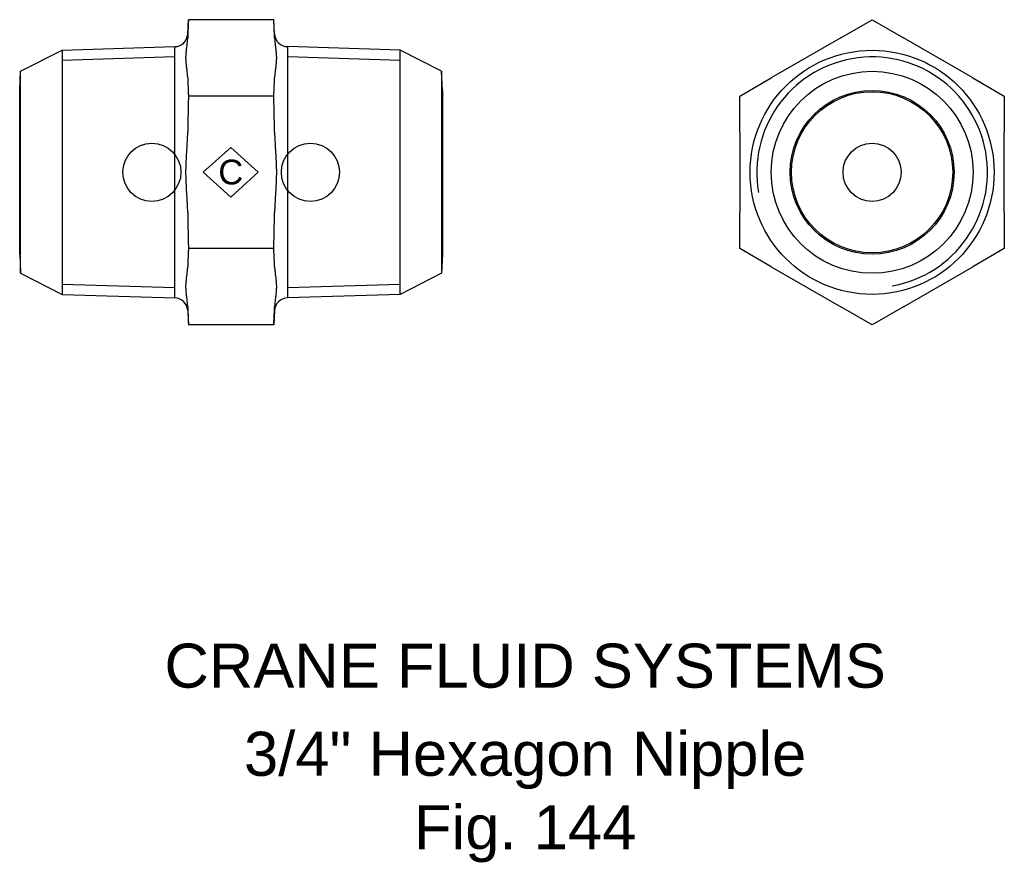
# Model space of a CAD drawing. Extents: x -15 to 97, y -79 to 17.
import ezdxf

# ---------------------------------------------------------------- set-up
doc = ezdxf.new("R2010")
doc.units = 0
doc.header["$MEASUREMENT"] = 0
doc.layers.get('0').update_dxf_attribs({"linetype": 'CONTINUOUS'})
for name, color, linetype in [('DETAIL', 2, 'CONTINUOUS'), ('ORIGIN', 6, 'CONTINUOUS'), ('SYMBOL', 3, 'CONTINUOUS')]:
    doc.layers.add(name, color=color, linetype=linetype)
doc.layers.add('TEXT', color=7, linetype='CONTINUOUS', lineweight=13)
doc.styles.add('fastrack', font='ARIAL.TTF')

# ---------------------------------------------------------------- blocks, each defined once
blk = doc.blocks.new('C Symbol')
at = {"layer": 'SYMBOL'}
for p, q in [((-10, 0), (0, 9)), ((0, 9), (10, 0)), ((0, -9), (-10, 0)), ((10, 0), (0, -9))]:
    blk.add_line(p, q, dxfattribs=at)
at = {"layer": 'SYMBOL', "insert": (0, 0), "char_height": 9, "attachment_point": 5, "style": 'fastrack'}
blk.add_mtext('C', dxfattribs=at)

msp = doc.modelspace()

# ---------------------------------------------------------------- linework, layer by layer
at = {"layer": 'DETAIL'}
for p, q in [((4.07, 15.68), (4.16, 17.32)), ((13.84, 17.32), (4.16, 17.32)), ((13.93, 15.68), (13.84, 17.32)), ((78.2, 15.27), (81.75, 17.32)), ((81.75, 17.32), (85.31, 15.27)), ((78.2, 15.27), (70.31, 10.71)), ((93.2, 10.71), (85.31, 15.27)), ((-14.89, 11.46), (-10.19, 13.85)), ((-10.19, 13.85), (2.62, 14.26)), ((-10.19, 13.85), (-10.19, -13.85)), ((-10.19, 13.85), (-10.19, -13.85)), ((2.62, -14.26), (2.62, 14.26)), ((28.19, 13.85), (15.38, 14.26)), ((15.38, 14.26), (15.38, -14.26)), ((28.19, -13.85), (28.19, 13.85)), ((32.89, 11.46), (28.19, 13.85)), ((28.19, -13.85), (28.19, 13.85)), ((2.62, 13.09), (-10.19, 12.69)), ((28.19, 12.69), (15.38, 13.09)), ((-15, 9.3), (-14.89, 11.46)), ((-14.89, -11.46), (-14.89, 11.46)), ((32.89, 11.46), (32.89, -11.46)), ((33, 9.3), (32.89, 11.46)), ((66.75, 8.66), (70.31, 10.71)), ((93.2, 10.71), (96.75, 8.66)), ((-15, -9.3), (-15, 9.3)), ((33, 9.3), (33, -9.3)), ((13.84, 8.66), (4.16, 8.66)), ((66.75, 4.56), (66.75, 8.66)), ((96.75, 8.66), (96.75, 4.56)), ((66.75, 4.56), (66.75, -4.56)), ((96.75, -4.56), (96.75, 4.56)), ((66.75, -8.66), (66.75, -4.56)), ((96.75, -4.56), (96.75, -8.66)), ((13.84, -8.66), (4.16, -8.66)), ((70.31, -10.71), (66.75, -8.66)), ((96.75, -8.66), (93.2, -10.71)), ((-15, -9.3), (-14.89, -11.46)), ((33, -9.3), (32.89, -11.46)), ((70.31, -10.71), (78.2, -15.27)), ((85.31, -15.27), (93.2, -10.71)), ((-14.89, -11.46), (-10.19, -13.85)), ((32.89, -11.46), (28.19, -13.85)), ((-10.19, -12.69), (2.62, -13.09)), ((15.38, -13.09), (28.19, -12.69)), ((-10.19, -13.85), (2.62, -14.26)), ((28.19, -13.85), (15.38, -14.26)), ((81.75, -17.32), (78.2, -15.27)), ((85.31, -15.27), (81.75, -17.32)), ((4.07, -15.68), (4.16, -17.32)), ((13.93, -15.68), (13.84, -17.32)), ((13.84, -17.32), (4.16, -17.32))]:
    msp.add_line(p, q, dxfattribs=at)
at = {"layer": 'DETAIL', "flags": 128}
for points in [[(4.16, 17.32), (4.15, 17.23), (4.15, 17.14), (4.14, 17.05), (4.14, 16.96), (4.14, 16.87), (4.13, 16.78), (4.13, 16.69), (4.12, 16.6), (4.12, 16.51), (4.12, 16.43), (4.11, 16.34), (4.11, 16.26), (4.1, 16.17), (4.1, 16.09), (4.1, 16), (4.09, 15.92), (4.09, 15.84), (4.09, 15.75), (4.09, 15.67), (4.08, 15.59), (4.08, 15.51), (4.08, 15.43), (4.07, 15.35), (4.07, 15.27)], [(13.93, 15.27), (13.93, 15.35), (13.92, 15.43), (13.92, 15.51), (13.92, 15.59), (13.91, 15.67), (13.91, 15.75), (13.91, 15.84), (13.91, 15.92), (13.9, 16), (13.9, 16.09), (13.9, 16.17), (13.89, 16.26), (13.89, 16.34), (13.88, 16.43), (13.88, 16.51), (13.88, 16.6), (13.87, 16.69), (13.87, 16.78), (13.86, 16.87), (13.86, 16.96), (13.86, 17.05), (13.85, 17.14), (13.85, 17.23), (13.84, 17.32)], [(4.07, 10.71), (4.07, 10.84), (4.06, 10.97), (4.05, 11.1), (4.03, 11.23), (4.02, 11.35), (4.01, 11.47), (3.99, 11.59), (3.97, 11.72), (3.96, 11.84), (3.94, 11.97), (3.93, 12.1), (3.92, 12.23), (3.9, 12.36), (3.89, 12.49), (3.88, 12.62), (3.88, 12.75), (3.87, 12.87), (3.87, 12.99), (3.87, 13.11), (3.88, 13.23), (3.88, 13.36), (3.89, 13.49), (3.9, 13.62), (3.92, 13.75), (3.93, 13.88), (3.94, 14.01), (3.96, 14.14), (3.97, 14.26), (3.99, 14.39), (4.01, 14.51), (4.02, 14.63), (4.03, 14.76), (4.05, 14.88), (4.06, 15.01), (4.07, 15.14), (4.07, 15.27)], [(13.93, 15.27), (13.93, 15.14), (13.94, 15.01), (13.95, 14.88), (13.97, 14.76), (13.98, 14.63), (13.99, 14.51), (14.01, 14.39), (14.03, 14.26), (14.04, 14.14), (14.06, 14.01), (14.07, 13.88), (14.08, 13.75), (14.1, 13.62), (14.11, 13.49), (14.12, 13.36), (14.12, 13.23), (14.13, 13.11), (14.13, 12.99), (14.13, 12.87), (14.12, 12.75), (14.12, 12.62), (14.11, 12.49), (14.1, 12.36), (14.08, 12.23), (14.07, 12.1), (14.06, 11.97), (14.04, 11.84), (14.03, 11.72), (14.01, 11.59), (13.99, 11.47), (13.98, 11.35), (13.97, 11.23), (13.95, 11.1), (13.94, 10.97), (13.93, 10.84), (13.93, 10.71)], [(4.07, 10.71), (4.07, 10.63), (4.08, 10.55), (4.08, 10.47), (4.08, 10.39), (4.09, 10.31), (4.09, 10.23), (4.09, 10.14), (4.09, 10.06), (4.1, 9.98), (4.1, 9.89), (4.1, 9.81), (4.11, 9.72), (4.11, 9.64), (4.12, 9.55), (4.12, 9.47), (4.12, 9.38), (4.13, 9.29), (4.13, 9.2), (4.14, 9.12), (4.14, 9.03), (4.14, 8.94), (4.15, 8.84), (4.15, 8.75), (4.16, 8.66)], [(13.84, 8.66), (13.85, 8.75), (13.85, 8.84), (13.86, 8.94), (13.86, 9.03), (13.86, 9.12), (13.87, 9.2), (13.87, 9.29), (13.88, 9.38), (13.88, 9.47), (13.88, 9.55), (13.89, 9.64), (13.89, 9.72), (13.9, 9.81), (13.9, 9.89), (13.9, 9.98), (13.91, 10.06), (13.91, 10.14), (13.91, 10.23), (13.91, 10.31), (13.92, 10.39), (13.92, 10.47), (13.92, 10.55), (13.93, 10.63), (13.93, 10.71)], [(4.16, 8.66), (4.15, 8.48), (4.15, 8.29), (4.14, 8.11), (4.14, 7.93), (4.14, 7.75), (4.13, 7.57), (4.13, 7.4), (4.12, 7.22), (4.12, 7.05), (4.12, 6.87), (4.11, 6.7), (4.11, 6.53), (4.1, 6.36), (4.1, 6.19), (4.1, 6.03), (4.09, 5.86), (4.09, 5.69), (4.09, 5.53), (4.09, 5.37), (4.08, 5.2), (4.08, 5.04), (4.08, 4.88), (4.07, 4.72), (4.07, 4.56)], [(13.93, 4.56), (13.93, 4.72), (13.92, 4.88), (13.92, 5.04), (13.92, 5.2), (13.91, 5.37), (13.91, 5.53), (13.91, 5.69), (13.91, 5.86), (13.9, 6.03), (13.9, 6.19), (13.9, 6.36), (13.89, 6.53), (13.89, 6.7), (13.88, 6.87), (13.88, 7.05), (13.88, 7.22), (13.87, 7.4), (13.87, 7.57), (13.86, 7.75), (13.86, 7.93), (13.86, 8.11), (13.85, 8.29), (13.85, 8.48), (13.84, 8.66)], [(4.07, -4.56), (4.07, -4.3), (4.06, -4.04), (4.05, -3.78), (4.03, -3.53), (4.02, -3.29), (4.01, -3.05), (3.99, -2.8), (3.97, -2.55), (3.96, -2.29), (3.94, -2.03), (3.93, -1.77), (3.92, -1.51), (3.9, -1.25), (3.89, -0.99), (3.88, -0.74), (3.88, -0.49), (3.87, -0.24), (3.87, 0), (3.87, 0.24), (3.88, 0.49), (3.88, 0.74), (3.89, 0.99), (3.9, 1.25), (3.92, 1.51), (3.93, 1.77), (3.94, 2.03), (3.96, 2.29), (3.97, 2.55), (3.99, 2.8), (4.01, 3.05), (4.02, 3.29), (4.03, 3.53), (4.05, 3.78), (4.06, 4.04), (4.07, 4.3), (4.07, 4.56)], [(13.93, 4.56), (13.93, 4.3), (13.94, 4.04), (13.95, 3.78), (13.97, 3.53), (13.98, 3.29), (13.99, 3.05), (14.01, 2.8), (14.03, 2.55), (14.04, 2.29), (14.06, 2.03), (14.07, 1.77), (14.08, 1.51), (14.1, 1.25), (14.11, 0.99), (14.12, 0.74), (14.12, 0.49), (14.13, 0.24), (14.13, 0), (14.13, -0.24), (14.12, -0.49), (14.12, -0.74), (14.11, -0.99), (14.1, -1.25), (14.08, -1.51), (14.07, -1.77), (14.06, -2.03), (14.04, -2.29), (14.03, -2.55), (14.01, -2.8), (13.99, -3.05), (13.98, -3.29), (13.97, -3.53), (13.95, -3.78), (13.94, -4.04), (13.93, -4.3), (13.93, -4.56)], [(4.07, -4.56), (4.07, -4.72), (4.08, -4.88), (4.08, -5.04), (4.08, -5.2), (4.09, -5.37), (4.09, -5.53), (4.09, -5.69), (4.09, -5.86), (4.1, -6.03), (4.1, -6.19), (4.1, -6.36), (4.11, -6.53), (4.11, -6.7), (4.12, -6.87), (4.12, -7.05), (4.12, -7.22), (4.13, -7.4), (4.13, -7.57), (4.14, -7.75), (4.14, -7.93), (4.14, -8.11), (4.15, -8.29), (4.15, -8.48), (4.16, -8.66)], [(13.84, -8.66), (13.85, -8.48), (13.85, -8.29), (13.86, -8.11), (13.86, -7.93), (13.86, -7.75), (13.87, -7.57), (13.87, -7.4), (13.88, -7.22), (13.88, -7.05), (13.88, -6.87), (13.89, -6.7), (13.89, -6.53), (13.9, -6.36), (13.9, -6.19), (13.9, -6.03), (13.91, -5.86), (13.91, -5.69), (13.91, -5.53), (13.91, -5.37), (13.92, -5.2), (13.92, -5.04), (13.92, -4.88), (13.93, -4.72), (13.93, -4.56)], [(4.16, -8.66), (4.15, -8.75), (4.15, -8.84), (4.14, -8.94), (4.14, -9.03), (4.14, -9.12), (4.13, -9.2), (4.13, -9.29), (4.12, -9.38), (4.12, -9.47), (4.12, -9.55), (4.11, -9.64), (4.11, -9.72), (4.1, -9.81), (4.1, -9.89), (4.1, -9.98), (4.09, -10.06), (4.09, -10.14), (4.09, -10.23), (4.09, -10.31), (4.08, -10.39), (4.08, -10.47), (4.08, -10.55), (4.07, -10.63), (4.07, -10.71)], [(13.93, -10.71), (13.93, -10.63), (13.92, -10.55), (13.92, -10.47), (13.92, -10.39), (13.91, -10.31), (13.91, -10.23), (13.91, -10.14), (13.91, -10.06), (13.9, -9.98), (13.9, -9.89), (13.9, -9.81), (13.89, -9.72), (13.89, -9.64), (13.88, -9.55), (13.88, -9.47), (13.88, -9.38), (13.87, -9.29), (13.87, -9.2), (13.86, -9.12), (13.86, -9.03), (13.86, -8.94), (13.85, -8.84), (13.85, -8.75), (13.84, -8.66)], [(4.07, -15.27), (4.07, -15.14), (4.06, -15.01), (4.05, -14.88), (4.03, -14.76), (4.02, -14.63), (4.01, -14.51), (3.99, -14.39), (3.97, -14.26), (3.96, -14.14), (3.94, -14.01), (3.93, -13.88), (3.92, -13.75), (3.9, -13.62), (3.89, -13.49), (3.88, -13.36), (3.88, -13.23), (3.87, -13.11), (3.87, -12.99), (3.87, -12.87), (3.88, -12.75), (3.88, -12.62), (3.89, -12.49), (3.9, -12.36), (3.92, -12.23), (3.93, -12.1), (3.94, -11.97), (3.96, -11.84), (3.97, -11.72), (3.99, -11.59), (4.01, -11.47), (4.02, -11.35), (4.03, -11.23), (4.05, -11.1), (4.06, -10.97), (4.07, -10.84), (4.07, -10.71)], [(13.93, -10.71), (13.93, -10.84), (13.94, -10.97), (13.95, -11.1), (13.97, -11.23), (13.98, -11.35), (13.99, -11.47), (14.01, -11.59), (14.03, -11.72), (14.04, -11.84), (14.06, -11.97), (14.07, -12.1), (14.08, -12.23), (14.1, -12.36), (14.11, -12.49), (14.12, -12.62), (14.12, -12.75), (14.13, -12.87), (14.13, -12.99), (14.13, -13.11), (14.12, -13.23), (14.12, -13.36), (14.11, -13.49), (14.1, -13.62), (14.08, -13.75), (14.07, -13.88), (14.06, -14.01), (14.04, -14.14), (14.03, -14.26), (14.01, -14.39), (13.99, -14.51), (13.98, -14.63), (13.97, -14.76), (13.95, -14.88), (13.94, -15.01), (13.93, -15.14), (13.93, -15.27)], [(4.07, -15.27), (4.07, -15.35), (4.08, -15.43), (4.08, -15.51), (4.08, -15.59), (4.09, -15.67), (4.09, -15.75), (4.09, -15.84), (4.09, -15.92), (4.1, -16), (4.1, -16.09), (4.1, -16.17), (4.11, -16.26), (4.11, -16.34), (4.12, -16.43), (4.12, -16.51), (4.12, -16.6), (4.13, -16.69), (4.13, -16.78), (4.14, -16.87), (4.14, -16.96), (4.14, -17.05), (4.15, -17.14), (4.15, -17.23), (4.16, -17.32)], [(13.84, -17.32), (13.85, -17.23), (13.85, -17.14), (13.86, -17.05), (13.86, -16.96), (13.86, -16.87), (13.87, -16.78), (13.87, -16.69), (13.88, -16.6), (13.88, -16.51), (13.88, -16.43), (13.89, -16.34), (13.89, -16.26), (13.9, -16.17), (13.9, -16.09), (13.9, -16), (13.91, -15.92), (13.91, -15.84), (13.91, -15.75), (13.91, -15.67), (13.92, -15.59), (13.92, -15.51), (13.92, -15.43), (13.93, -15.35), (13.93, -15.27)]]:
    msp.add_lwpolyline(points, dxfattribs=at)
at = {"layer": 'DETAIL'}
for radius in [13.85, 11.46, 9.3, 9.15]:
    msp.add_circle((81.75, 0), radius, dxfattribs=at)
for centre, start, end in [((2.57, 15.76), 271.8, 357), ((15.43, 15.76), 183, 268.2), ((2.57, -15.76), 3, 88.2), ((15.43, -15.76), 91.8, 177)]:
    msp.add_arc(centre, 1.5, start, end, dxfattribs=at)
at = {"layer": 'DETAIL', "ltscale": 24.864803}
msp.add_arc((81.75, 0), 13.09, 280, 190, dxfattribs=at)
at = {"layer": 'ORIGIN'}
for centre in [(0, 0), (18, 0), (81.75, 0)]:
    msp.add_circle(centre, 3.3, dxfattribs=at)

# ---------------------------------------------------------------- block references
at = {"xscale": 0.3125, "yscale": 0.3125, "zscale": 0.3125}
msp.add_blockref('C Symbol', (8.96, 0.01), dxfattribs=at)

# ---------------------------------------------------------------- texts
at = {"layer": 'TEXT', "char_height": 5, "attachment_point": 2, "style": 'fastrack'}
for s, insert in [('CRANE FLUID SYSTEMS', (42.37, -53.49)), ('\\A1;3/4" Hexagon Nipple\\PFig. 144', (42.37, -63.49))]:
    msp.add_mtext(s, dxfattribs=dict(at, insert=insert))

doc.saveas('drawing.dxf')
